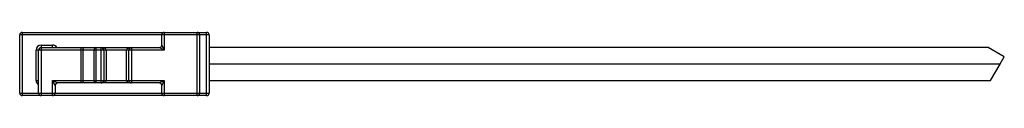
# Model space of a CAD drawing. Header units: millimetres. Extents: x -288 to 360, y -28 to 27.
# Tile 3 of 5: x 221.3 to 299.27, y -2.7 to 2.3. Entities that reach past the tile are written whole.
import ezdxf

# ---------------------------------------------------------------- set-up
doc = ezdxf.new("R2010")
doc.units = ezdxf.units.MM

msp = doc.modelspace()

# ---------------------------------------------------------------- linework, layer by layer
at = {"color": 7, "linetype": 'Continuous', "lineweight": 25}
for p, q in [((221.3, -2.5), (221.3, 2.1)), ((236.3, 2.1), (221.3, 2.1)), ((221.5, 2.3), (236.1, 2.3)), ((221.5, 2.3), (221.5, -2.7)), ((232.55, 1.3), (232.55, 2.1)), ((232.75, 2.3), (232.75, 0.9)), ((235.35, -2.7), (235.35, 2.3)), ((235.55, 2.1), (235.55, -2.5)), ((236.1, -2.7), (236.1, 2.3)), ((236.3, 2.1), (236.3, -2.5)), ((232.75, 0.9), (222.6, 0.9)), ((222.6, -1.5), (222.6, 0.9)), ((222.8, -2.5), (222.8, 0.9)), ((223, 1.3), (223, -2.7)), ((223, 1.3), (223.9, 1.3)), ((223, 1.1), (232.35, 1.1)), ((223.9, 1.1), (223.9, 1.3)), ((226.167, -1.7), (226.167, 1.1)), ((226.309, 0.9), (226.309, -1.5)), ((227.191, -1.5), (227.191, 0.9)), ((227.333, 1.1), (227.333, -1.7)), ((227.75, -1.7), (227.75, 1.1)), ((227.95, 0.9), (227.95, -1.5)), ((228.15, 0.9), (228.15, -1.5)), ((229.75, -1.5), (229.75, 0.9)), ((229.95, -1.5), (229.95, 0.9)), ((230.15, 1.1), (230.15, -1.7)), ((232.75, 0.9), (232.35, 1.1)), ((232.55, 1.3), (232.75, 0.9)), ((298, 1.105), (236.3, 1.105)), ((299.268, 0.373), (298, 1.105)), ((298.94, -0.195), (299.268, 0.373)), ((236.3, -0.195), (298.94, -0.195)), ((298.934, -0.205), (236.3, -0.205)), ((298.184, -1.505), (298.934, -0.205)), ((222.6, -1.5), (222.8, -1.5)), ((223.9, -1.5), (232.75, -1.5)), ((223.9, -2.7), (223.9, -1.5)), ((224.1, -1.9), (223.9, -1.5)), ((223.9, -1.5), (224.3, -1.7)), ((232.35, -1.7), (232.75, -1.5)), ((232.75, -1.5), (232.55, -1.9)), ((232.75, -1.5), (232.75, -2.7)), ((236.3, -1.505), (298.184, -1.505)), ((224.1, -1.9), (224.1, -2.5)), ((232.35, -1.7), (224.3, -1.7)), ((232.55, -2.5), (232.55, -1.9)), ((221.3, -2.5), (236.3, -2.5)), ((236.1, -2.7), (221.5, -2.7))]:
    msp.add_line(p, q, dxfattribs=at)
at = {"color": 7, "linetype": 'Continuous', "lineweight": 25, "flags": 128}
for points in [[(227.75, 1.1), (227.819, 1.097), (227.887, 1.088), (227.95, 1.073), (228.007, 1.053), (228.056, 1.029), (228.096, 1), (228.126, 0.968), (228.144, 0.935), (228.15, 0.9)], [(229.75, 0.9), (229.756, 0.935), (229.774, 0.968), (229.804, 1), (229.844, 1.029), (229.893, 1.053), (229.95, 1.073), (230.013, 1.088), (230.081, 1.097), (230.15, 1.1)], [(228.15, -1.5), (228.142, -1.539), (228.12, -1.577), (228.083, -1.611), (228.033, -1.641), (227.972, -1.666), (227.903, -1.685), (227.828, -1.696), (227.75, -1.7)], [(230.15, -1.7), (230.072, -1.696), (229.997, -1.685), (229.928, -1.666), (229.867, -1.641), (229.817, -1.611), (229.78, -1.577), (229.758, -1.539), (229.75, -1.5)]]:
    msp.add_lwpolyline(points, dxfattribs=at)
at = {"color": 7, "linetype": 'Continuous', "lineweight": 25}
for centre, radius, start, end in [((221.5, 2.1), 0.2, 90, 180), ((232.75, 2.1), 0.2, 90, 180), ((235.35, 2.1), 0.2, 0, 90), ((236.1, 2.1), 0.2, 0, 90), ((223, 0.9), 0.4, 90, 180), ((223, 0.9), 0.2, 90, 180), ((223.9, 0.9), 0.4, 30, 90), ((226.485, 0.925), 0.179, 101.42175, 188.04947), ((227.368, 0.925), 0.179, 101.42175, 188.04947), ((227.75, 0.9), 0.2, 0, 90), ((230.15, 0.9), 0.2, 90, 180), ((232.35, 1.3), 0.2, 270, 360), ((223, -1.5), 0.4, 180, 240), ((226.485, -1.525), 0.179, 171.95053, 258.57825), ((227.368, -1.525), 0.179, 171.95053, 258.57825), ((227.75, -1.5), 0.2, 270, 0), ((230.15, -1.5), 0.2, 180, 270), ((224.3, -1.9), 0.2, 90, 180), ((223.9, -1.5), 0.4, 301.47594, 328.52406), ((232.35, -1.9), 0.2, 0, 90), ((221.5, -2.5), 0.2, 180, 270), ((223, -2.5), 0.2, 180, 270), ((223.9, -2.5), 0.2, 270, 0), ((232.75, -2.5), 0.2, 180, 270), ((235.35, -2.5), 0.2, 270, 360), ((236.1, -2.5), 0.2, 270, 0)]:
    msp.add_arc(centre, radius, start, end, dxfattribs=at)

doc.saveas('drawing.dxf')
